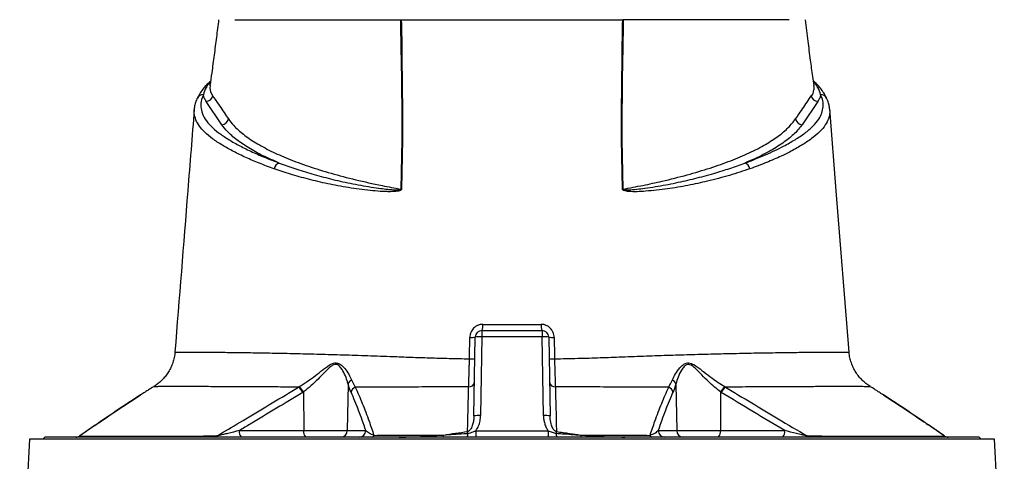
# Model space of a CAD drawing. Extents: x 4095 to 4895, y 2889 to 4868.
# Tile 7 of 8: x 4273 to 4717, y 4372 to 4570. Entities that reach past the tile are written whole.
import ezdxf

# ---------------------------------------------------------------- set-up
doc = ezdxf.new("R2010")
doc.units = 0
doc.header["$LTSCALE"] = 10
doc.header["$MEASUREMENT"] = 0
doc.layers.get('0').update_dxf_attribs({"linetype": 'CONTINUOUS'})

msp = doc.modelspace()

# ---------------------------------------------------------------- linework, layer by layer
at = {"color": 7, "linetype": 'Continuous'}
for p, q in [((4359.08, 4542.52), (4358.61, 4542.01)), ((4631.33, 4542.02), (4630.86, 4542.49)), ((4364.19, 4523.16), (4357.14, 4533.63)), ((4632.81, 4533.62), (4625.75, 4523.16)), ((4351.8, 4530.06), (4351.85, 4530.35)), ((4481.42, 4430.45), (4508.52, 4430.45)), ((4481.42, 4430.45), (4481.42, 4427.61)), ((4508.52, 4430.45), (4508.52, 4427.61)), ((4477.8, 4392.02), (4478.42, 4427.5)), ((4481.42, 4427.61), (4480.8, 4392.12)), ((4508.52, 4427.61), (4481.42, 4427.61)), ((4509.14, 4392.12), (4508.52, 4427.61)), ((4511.52, 4427.5), (4512.14, 4392.02)), ((4343.14, 4420.77), (4343.1, 4420.77)), ((4646.91, 4420.77), (4646.87, 4420.77)), ((4422.67, 4408.18), (4424.34, 4404.92)), ((4333.4, 4405.16), (4333.42, 4405.16)), ((4398.71, 4404.98), (4399.05, 4405.18)), ((4400.99, 4402.8), (4400.62, 4402.58)), ((4400.99, 4402.8), (4401.07, 4385.4)), ((4421.08, 4406.36), (4420.73, 4385.4)), ((4568.86, 4406.36), (4569.22, 4385.4)), ((4588.96, 4402.8), (4588.88, 4385.4)), ((4589.32, 4402.58), (4588.96, 4402.8)), ((4590.9, 4405.18), (4591.24, 4404.98)), ((4307.1, 4387.79), (4299.97, 4382.86)), ((4306.9, 4387.69), (4300.12, 4383.01)), ((4372.06, 4385.4), (4401.07, 4385.4)), ((4401.07, 4385.4), (4420.73, 4385.4)), ((4420.73, 4385.4), (4429.08, 4385.4)), ((4478.7, 4385.29), (4478.7, 4382.45)), ((4478.7, 4385.29), (4511.25, 4385.29)), ((4511.25, 4385.29), (4511.25, 4382.45)), ((4560.87, 4385.4), (4569.22, 4385.4)), ((4569.22, 4385.4), (4588.88, 4385.4)), ((4588.88, 4385.4), (4617.88, 4385.4)), ((4689.97, 4382.86), (4682.66, 4387.91)), ((4277.46, 4381.45), (4273.07, 4290.06)), ((4712.48, 4381.45), (4277.46, 4381.45)), ((4284.47, 4382.45), (4283.47, 4381.45)), ((4705.47, 4382.45), (4284.47, 4382.45)), ((4706.47, 4381.45), (4705.47, 4382.45)), ((4716.88, 4290.08), (4712.48, 4381.45))]:
    msp.add_line(p, q, dxfattribs=at)
at = {"color": 7, "linetype": 'Continuous', "flags": 128}
for points in [[(4358.61, 4542.01), (4358.98, 4542.16), (4359.08, 4542.2)], [(4358.89, 4540.76), (4358.79, 4539.59), (4359.12, 4537.96), (4359.93, 4536.34), (4359.93, 4536.34), (4359.93, 4536.34)], [(4630.88, 4542.2), (4630.96, 4542.16), (4631.33, 4542.02)], [(4646.91, 4420.77), (4641.12, 4493.44), (4638.17, 4530.36)]]:
    msp.add_lwpolyline(points, dxfattribs=at)
at = {"color": 7, "linetype": 'Continuous'}
for centre, radius, start, end in [((4359.33, 4539.48), 2.63, 105.9811, 139.0416), ((4630.61, 4539.49), 2.63, 43.4266, 74.0013), ((4355.73, 4533.85), 2.87, 87.4521, 153.9553), ((4357, 4536.73), 3.11, 272.6028, 349.4395), ((4632.95, 4536.73), 3.11, 190.5593, 267.3975), ((4634.22, 4533.85), 2.87, 26.1906, 92.5466), ((4364.05, 4526.26), 3.11, 272.7192, 351.0653), ((4625.9, 4526.26), 3.11, 188.935, 267.2801), ((4390.93, 4502.75), 3.24, 104.9598, 170.4579), ((4599.02, 4502.75), 3.24, 9.5421, 75.0402), ((4445.76, 4478.93), 15.2, 92.3588, 92.9855), ((4544.19, 4478.93), 15.2, 87.0145, 87.6412), ((4481.42, 4427.45), 3, 90, 179), ((4476.2, 4432.57), 5.63, 337.8338, 6.5564), ((4513.74, 4432.57), 5.63, 173.4436, 202.1662), ((4508.52, 4427.45), 3, 1, 90), ((4476.65, 4435.87), 8.56, 265.4069, 281.9407), ((4480.42, 4413.18), 14.46, 86.0418, 97.9552), ((4509.52, 4413.18), 14.46, 82.0448, 93.9582), ((4513.29, 4435.87), 8.56, 258.0593, 274.5931), ((4476.51, 4427.99), 10.29, 266.0051, 279.7208), ((4513.43, 4427.99), 10.29, 260.277, 273.9998), ((4423.86, 4405.53), 2.9, 114.3216, 163.4157), ((4475.59, 4407.63), 2.53, 266.1486, 348.3497), ((4514.36, 4407.63), 2.53, 191.6504, 273.8548), ((4566.08, 4405.54), 2.9, 16.5823, 65.6713), ((4393.55, 4398.91), 7.97, 27.4334, 49.6709), ((4393.83, 4398.92), 8.14, 28.462, 50.1717), ((4425.5, 4402.02), 3.13, 111.8183, 168.6245), ((4564.44, 4402.02), 3.13, 11.3719, 68.1826), ((4596.12, 4398.92), 8.14, 129.8279, 151.5371), ((4596.39, 4398.9), 7.97, 130.3256, 152.5605), ((4479.8, 4377.69), 14.46, 86.0418, 97.9552), ((4510.14, 4377.7), 14.45, 82.0411, 93.962), ((4375.48, 4384.72), 3.48, 168.8044, 220.7064), ((4404.48, 4384.72), 3.48, 168.8046, 220.7059), ((4417.78, 4385.4), 2.95, 270.9857, 0.0002), ((4426.13, 4385.4), 2.95, 270.9857, 0.0002), ((4208.76, 4351.79), 268.23, 6.93, 7.0939), ((4777.11, 4352.3), 264.13, 172.9062, 173.0726), ((4563.81, 4385.4), 2.95, 179.9998, 269.0143), ((4572.17, 4385.4), 2.95, 179.9998, 269.0143), ((4585.46, 4384.72), 3.48, 319.2941, 11.1954), ((4614.46, 4384.72), 3.48, 319.2941, 11.1954), ((4298.38, 4385.45), 3, 269.9983, 305.2355), ((4298.38, 4385.45), 3, 269.9976, 305.2207), ((4298.48, 4385.34), 2.89, 270.0353, 301.1216), ((4360.8, 4384.04), 1.59, 271.7547, 317.501), ((4431.79, 4383.36), 0.964, 289.05, 352.7298), ((4462.89, 4383.29), 1.2, 315.5567, 3.7652), ((4468.19, 4383.85), 6.86, 348.248, 2.5749), ((4521.76, 4383.85), 6.86, 177.4253, 191.7491), ((4527.06, 4383.29), 1.2, 176.2331, 224.4294), ((4558.16, 4383.36), 0.964, 187.2758, 250.9487), ((4629.14, 4384.04), 1.59, 222.5055, 268.247), ((4691.56, 4385.45), 3, 234.8471, 270.0031), ((4691.56, 4385.45), 3, 234.6061, 269.9999), ((4691.47, 4385.34), 2.89, 238.8791, 269.9649)]:
    msp.add_arc(centre, radius, start, end, dxfattribs=at)
for points, knots in [([(4362.74, 4570.45), (4362.4, 4567.81), (4361.73, 4562.53), (4360.7, 4554.55), (4359.75, 4547.29), (4359.11, 4542.7), (4358.84, 4540.77)], [0, 0, 0, 0, 0.268652, 0.537361, 0.804849, 1, 1, 1, 1]), ([(4369.97, 4570.45), (4370.05, 4570.45), (4370.2, 4570.45), (4370.44, 4570.45), (4370.7, 4570.45), (4370.96, 4570.45), (4371.23, 4570.45), (4371.51, 4570.45), (4371.81, 4570.45), (4372.11, 4570.45), (4372.43, 4570.45), (4372.75, 4570.45), (4373.09, 4570.45), (4373.43, 4570.45), (4374.44, 4570.45), (4376.28, 4570.45), (4379.27, 4570.45), (4382.69, 4570.45), (4386.52, 4570.45), (4390.75, 4570.45), (4395.38, 4570.45), (4400.38, 4570.45), (4405.76, 4570.45), (4411.49, 4570.45), (4417.56, 4570.45), (4423.94, 4570.45), (4429.04, 4570.45), (4432.64, 4570.45), (4434.62, 4570.45), (4436.63, 4570.45), (4438.66, 4570.45), (4440.71, 4570.45), (4442.78, 4570.45), (4444.18, 4570.45), (4444.87, 4570.45)], [0, 0, 0, 0, 0.009539, 0.019075, 0.02861, 0.038144, 0.047677, 0.057211, 0.066746, 0.076283, 0.085822, 0.095364, 0.104909, 0.114459, 0.124013, 0.186218, 0.248355, 0.310652, 0.373016, 0.435522, 0.497964, 0.560535, 0.623167, 0.685915, 0.748593, 0.811367, 0.874209, 0.892205, 0.910185, 0.928154, 0.946115, 0.964074, 0.982034, 1, 1, 1, 1]), ([(4444.97, 4494.11), (4445.14, 4500.75), (4445.5, 4514.02), (4445.42, 4533.77), (4445.18, 4552.66), (4444.87, 4564.67), (4444.87, 4570.45), (4444.87, 4570.45)], [0, 0, 0, 0, 0.258568, 0.517112, 0.775632, 0.999998, 1, 1, 1, 1]), ([(4445.08, 4570.45), (4445.43, 4570.45), (4446.13, 4570.45), (4447.18, 4570.45), (4448.24, 4570.45), (4449.3, 4570.45), (4450.36, 4570.45), (4451.43, 4570.45), (4452.14, 4570.45), (4452.5, 4570.45)], [0, 0, 0, 0, 0.142816, 0.285635, 0.428463, 0.571306, 0.714172, 0.857068, 1, 1, 1, 1]), ([(4445.08, 4570.45), (4445.08, 4570.45), (4445.26, 4564.68), (4445.26, 4552.67), (4445.61, 4533.79), (4445.66, 4514.03), (4445.31, 4500.76), (4445.13, 4494.11)], [0, 0, 0, 0, 0.000002, 0.224038, 0.482641, 0.741299, 1, 1, 1, 1]), ([(4452.5, 4570.45), (4452.8, 4570.45), (4453.41, 4570.45), (4454.32, 4570.45), (4455.24, 4570.45), (4456.16, 4570.45), (4457.09, 4570.45), (4458.02, 4570.45), (4458.95, 4570.45), (4459.88, 4570.45), (4460.82, 4570.45), (4461.76, 4570.45), (4464.12, 4570.45), (4467.94, 4570.45), (4473.26, 4570.45), (4478.63, 4570.45), (4484.05, 4570.45), (4489.51, 4570.45), (4494.97, 4570.45), (4500.44, 4570.45), (4505.89, 4570.45), (4511.31, 4570.45), (4516.69, 4570.45), (4522.01, 4570.45), (4526.09, 4570.45), (4528.97, 4570.45), (4530.69, 4570.45), (4532.39, 4570.45), (4534.09, 4570.45), (4535.78, 4570.45), (4536.89, 4570.45), (4537.45, 4570.45)], [0, 0, 0, 0, 0.011372, 0.02274, 0.034104, 0.045465, 0.056825, 0.068185, 0.079545, 0.090906, 0.102271, 0.113638, 0.12501, 0.187502, 0.250007, 0.312499, 0.375004, 0.437496, 0.500001, 0.562493, 0.624997, 0.687489, 0.749994, 0.812486, 0.874991, 0.895833, 0.916663, 0.937489, 0.958316, 0.979151, 1, 1, 1, 1]), ([(4537.45, 4570.45), (4537.8, 4570.45), (4538.52, 4570.45), (4539.58, 4570.45), (4540.65, 4570.45), (4541.71, 4570.45), (4542.76, 4570.45), (4543.82, 4570.45), (4544.52, 4570.45), (4544.87, 4570.45)], [0, 0, 0, 0, 0.142874, 0.285731, 0.428578, 0.571422, 0.714269, 0.857126, 1, 1, 1, 1]), ([(4544.81, 4494.11), (4544.64, 4500.76), (4544.29, 4514.03), (4544.33, 4533.79), (4544.69, 4552.67), (4544.69, 4564.68), (4544.87, 4570.45), (4544.87, 4570.45)], [0, 0, 0, 0, 0.258701, 0.517359, 0.775962, 0.999998, 1, 1, 1, 1]), ([(4545.07, 4570.45), (4545.07, 4570.45), (4545.07, 4564.67), (4544.77, 4552.66), (4544.53, 4533.77), (4544.44, 4514.02), (4544.8, 4500.75), (4544.98, 4494.11)], [0, 0, 0, 0, 0.000002, 0.224368, 0.482888, 0.741432, 1, 1, 1, 1]), ([(4619.97, 4570.45), (4618.01, 4570.45), (4611.73, 4570.45), (4595.5, 4570.45), (4573.16, 4570.45), (4554.85, 4570.45), (4545.07, 4570.45)], [0.5613215, 0.5613215, 0.5613215, 0.5613215, 0.6404767, 0.7196318, 0.798787, 0.8776759, 0.8776759, 0.8776759, 0.8776759]), ([(4631.1, 4540.77), (4630.91, 4542.15), (4630.37, 4545.98), (4629.49, 4552.65), (4628.38, 4561.18), (4627.61, 4567.23), (4627.2, 4570.45)], [0, 0, 0, 0, 0.1391829, 0.386742, 0.673665, 1, 1, 1, 1]), ([(4357.43, 4541.28), (4356.95, 4540.76), (4355.86, 4539.56), (4354.51, 4537.62), (4353.6, 4536.08), (4353.23, 4535.28), (4353.17, 4535.13)], [0, 0, 0, 0, 0.260245, 0.593734, 0.924148, 1, 1, 1, 1]), ([(4358.61, 4542.01), (4358.05, 4541.31), (4356.64, 4539.55), (4356.15, 4537.79), (4355.86, 4536.72)], [0, 0, 0, 0, 0.399668, 1, 1, 1, 1]), ([(4359.13, 4542.85), (4359.06, 4542.79), (4358.61, 4542.4), (4358.24, 4541.99), (4357.94, 4541.65)], [0, 0, 0, 0, 0.151316, 1, 1, 1, 1]), ([(4630.02, 4536.34), (4630.02, 4536.34), (4630.52, 4536.34), (4630.8, 4538.16), (4631.25, 4539.35), (4631.12, 4540.33), (4631.06, 4540.77)], [0, 0, 0, 0, 0.000004, 0.358456, 0.717536, 1, 1, 1, 1]), ([(4632.49, 4541.28), (4632.18, 4541.63), (4631.67, 4542.2), (4631.04, 4542.74), (4630.8, 4542.95)], [0, 0, 0, 0, 0.6051135, 1, 1, 1, 1]), ([(4634.09, 4536.72), (4633.79, 4537.79), (4633.3, 4539.55), (4631.9, 4541.32), (4631.33, 4542.02)], [0, 0, 0, 0, 0.599445, 1, 1, 1, 1]), ([(4636.79, 4535.12), (4636.47, 4535.75), (4635.82, 4537.03), (4634.44, 4539.05), (4633.32, 4540.49), (4632.59, 4541.21), (4632.51, 4541.29)], [0, 0, 0, 0, 0.30891, 0.63147, 0.960797, 1, 1, 1, 1]), ([(4355.86, 4536.72), (4355.65, 4536.24), (4354.98, 4534.7), (4354.55, 4532.09), (4354.99, 4528.88), (4356.54, 4525.66), (4359.12, 4522.53), (4362.61, 4519.55), (4366.78, 4516.72), (4371.63, 4513.93), (4377.12, 4511.17), (4383.23, 4508.47), (4387.8, 4506.75), (4390.09, 4505.89)], [0, 0, 0, 0, 0.044444, 0.141281, 0.238114, 0.337805, 0.437499, 0.529606, 0.621847, 0.714024, 0.809327, 0.904705, 1, 1, 1, 1]), ([(4357.14, 4533.63), (4356.82, 4534.14), (4356.17, 4535.17), (4355.96, 4536.2), (4355.86, 4536.72)], [0, 0, 0, 0, 0.498817, 1, 1, 1, 1]), ([(4359.93, 4536.34), (4359.93, 4536.34), (4359.93, 4536.34), (4359.99, 4536.25), (4360.05, 4536.16)], [0, 0, 0, 0, 0.000081, 1, 1, 1, 1]), ([(4360.05, 4536.16), (4360.39, 4535.66), (4362.11, 4533.14), (4364.47, 4529.68), (4366.48, 4526.71), (4367.12, 4525.78)], [0, 0, 0, 0, 0.146169, 0.730844, 1, 1, 1, 1]), ([(4599.85, 4505.89), (4601.48, 4506.49), (4604.74, 4507.7), (4609.25, 4509.59), (4613.5, 4511.52), (4618.02, 4513.78), (4622.65, 4516.4), (4627.15, 4519.4), (4630.8, 4522.51), (4633.3, 4525.53), (4634.74, 4528.42), (4635.33, 4531.17), (4635.2, 4533.95), (4634.46, 4535.8), (4634.09, 4536.72)], [0, 0, 0, 0, 0.067317, 0.134635, 0.202408, 0.27018, 0.367566, 0.464934, 0.564271, 0.663591, 0.746802, 0.830016, 0.915007, 1, 1, 1, 1]), ([(4622.83, 4525.78), (4623.18, 4526.29), (4624.9, 4528.83), (4627.26, 4532.29), (4629.26, 4535.23), (4629.89, 4536.16)], [0, 0, 0, 0, 0.146241, 0.731194, 1, 1, 1, 1]), ([(4629.89, 4536.16), (4629.95, 4536.25), (4630.02, 4536.34), (4630.02, 4536.34), (4630.02, 4536.34)], [0, 0, 0, 0, 0.99992, 1, 1, 1, 1]), ([(4634.09, 4536.72), (4633.98, 4536.21), (4633.78, 4535.17), (4633.13, 4534.14), (4632.81, 4533.62)], [0, 0, 0, 0, 0.4986615, 1, 1, 1, 1]), ([(4353.14, 4535.12), (4353.07, 4535), (4352.64, 4534.2), (4352.17, 4532.69), (4351.78, 4531.1), (4351.76, 4530.22), (4351.76, 4530.04)], [0, 0, 0, 0, 0.076119, 0.493498, 0.896515, 1, 1, 1, 1]), ([(4638.14, 4530.24), (4638.08, 4530.8), (4637.95, 4532.03), (4637.46, 4533.67), (4636.96, 4534.7), (4636.77, 4535.11)], [0, 0, 0, 0, 0.3353871, 0.7365665, 1, 1, 1, 1]), ([(4351.76, 4530.12), (4350.78, 4517.89), (4347.87, 4481.44), (4344.96, 4444.99), (4343.03, 4420.77)], [0, 0, 0, 0, 0.3354535, 1, 1, 1, 1]), ([(4387.73, 4503.29), (4385.48, 4504.12), (4380.97, 4505.77), (4374.92, 4508.38), (4369.36, 4511.08), (4364.32, 4513.89), (4359.91, 4516.8), (4356.99, 4519.24), (4354.72, 4521.63), (4353.04, 4523.96), (4351.94, 4526.81), (4351.55, 4528.85), (4351.77, 4529.94), (4351.8, 4530.06)], [0, 0, 0, 0, 0.104933, 0.209953, 0.314894, 0.423147, 0.531478, 0.639644, 0.688588, 0.78751, 0.886434, 0.9877, 1, 1, 1, 1]), ([(4638.09, 4530.22), (4638.15, 4529.68), (4638.32, 4528.22), (4637.72, 4525.82), (4636.27, 4522.91), (4633.75, 4519.92), (4630.09, 4516.84), (4625.5, 4513.81), (4620.82, 4511.21), (4615.58, 4508.64), (4609.8, 4506.09), (4604.75, 4504.23), (4602.21, 4503.29)], [0, 0, 0, 0, 0.055944, 0.152517, 0.249086, 0.359243, 0.469416, 0.582135, 0.694875, 0.765274, 0.882403, 1, 1, 1, 1]), ([(4390.09, 4505.89), (4387.55, 4506.98), (4382.48, 4509.18), (4376.11, 4512.69), (4370.74, 4516.34), (4366.75, 4519.85), (4364.97, 4522.14), (4364.19, 4523.16)], [0, 0, 0, 0, 0.205834, 0.411668, 0.622878, 0.834088, 1, 1, 1, 1]), ([(4367.12, 4525.78), (4367.88, 4524.77), (4369.66, 4522.42), (4373.73, 4518.8), (4379.32, 4514.97), (4386.13, 4511.28), (4394.07, 4507.74), (4403.15, 4504.4), (4413.27, 4501.26), (4424.36, 4498.35), (4434.99, 4495.97), (4442.1, 4494.64), (4444.97, 4494.11)], [0, 0, 0, 0, 0.080026, 0.185802, 0.291954, 0.398106, 0.503881, 0.609802, 0.716102, 0.822402, 0.928322, 1, 1, 1, 1]), ([(4544.98, 4494.11), (4548.01, 4494.68), (4554.07, 4495.81), (4563.8, 4497.94), (4574.04, 4500.52), (4584.4, 4503.61), (4593.76, 4506.91), (4600.72, 4509.86), (4605.76, 4512.34), (4610.33, 4514.84), (4615.16, 4518), (4619.77, 4521.84), (4621.81, 4524.47), (4622.83, 4525.78)], [0, 0, 0, 0, 0.075806, 0.151611, 0.257625, 0.364019, 0.470413, 0.576427, 0.632327, 0.688227, 0.792092, 0.896135, 1, 1, 1, 1]), ([(4625.75, 4523.16), (4624.71, 4521.84), (4622.62, 4519.21), (4617.86, 4515.32), (4611.86, 4511.51), (4605.69, 4508.36), (4601.38, 4506.53), (4599.85, 4505.89)], [0, 0, 0, 0, 0.216361, 0.432722, 0.655359, 0.877997, 1, 1, 1, 1]), ([(4390.09, 4505.89), (4392.38, 4505.04), (4397, 4503.34), (4404.73, 4500.96), (4413.07, 4498.73), (4421.99, 4496.73), (4429.71, 4495.34), (4435.41, 4494.5), (4438.53, 4494.12), (4440.65, 4493.92), (4442.08, 4493.82), (4443.06, 4493.79), (4443.72, 4493.79), (4444.2, 4493.81), (4444.54, 4493.85), (4444.78, 4493.91), (4444.89, 4493.97), (4444.94, 4494.02), (4444.96, 4494.05), (4444.97, 4494.08), (4444.97, 4494.1), (4444.97, 4494.11)], [0, 0, 0, 0, 0.155835, 0.314091, 0.472711, 0.631278, 0.789462, 0.85913, 0.905635, 0.936735, 0.957589, 0.97162, 0.981095, 0.987523, 0.993436, 0.996554, 0.998227, 0.998767, 0.999234, 0.999647, 1, 1, 1, 1]), ([(4544.98, 4494.11), (4544.98, 4494.09), (4544.98, 4494.07), (4544.99, 4494.04), (4545.01, 4494.01), (4545.07, 4493.96), (4545.27, 4493.87), (4546.08, 4493.76), (4548.11, 4493.82), (4551.2, 4494.07), (4556.89, 4494.81), (4564.36, 4496.02), (4573.27, 4497.89), (4580.4, 4499.67), (4587.05, 4501.53), (4593.29, 4503.46), (4597.67, 4505.08), (4599.85, 4505.89)], [0, 0, 0, 0, 0.000472, 0.000901, 0.001364, 0.001925, 0.003993, 0.010519, 0.038612, 0.096046, 0.153509, 0.307686, 0.462082, 0.616318, 0.70203, 0.851014, 1, 1, 1, 1]), ([(4445.13, 4494.11), (4445.13, 4494.08), (4445.12, 4493.99), (4445.05, 4493.86), (4444.91, 4493.71), (4444.65, 4493.55), (4444.27, 4493.41), (4443.75, 4493.27), (4443.05, 4493.15), (4442.03, 4493.05), (4440.52, 4492.98), (4438.31, 4492.99), (4435.06, 4493.15), (4429.13, 4493.68), (4421.11, 4494.76), (4411.82, 4496.5), (4403.13, 4498.57), (4395.03, 4500.83), (4390.15, 4502.47), (4387.73, 4503.29)], [0, 0, 0, 0, 0.00149, 0.00326, 0.005623, 0.009364, 0.015824, 0.022557, 0.032281, 0.04649, 0.067432, 0.098497, 0.1448, 0.214049, 0.371366, 0.529123, 0.686997, 0.844475, 1, 1, 1, 1]), ([(4602.21, 4503.29), (4599.22, 4502.29), (4593.23, 4500.28), (4583.77, 4497.83), (4574.35, 4495.77), (4565.1, 4494.16), (4557.33, 4493.33), (4551.41, 4492.93), (4548.16, 4493), (4546.01, 4493.24), (4545.14, 4493.62), (4544.91, 4493.83), (4544.83, 4493.98), (4544.82, 4494.07), (4544.81, 4494.11)], [0, 0, 0, 0, 0.191274, 0.38253, 0.535905, 0.68944, 0.842666, 0.900074, 0.957389, 0.986281, 0.993684, 0.996503, 0.998252, 1, 1, 1, 1]), ([(4481.8, 4433.22), (4481.42, 4433.22), (4481.04, 4433.18), (4480.29, 4433.03), (4479.92, 4432.91), (4479.4, 4432.69), (4479.23, 4432.61), (4478.89, 4432.42), (4478.73, 4432.32), (4478.25, 4432), (4477.96, 4431.76), (4477.42, 4431.21), (4477.18, 4430.91), (4476.76, 4430.27), (4476.58, 4429.93), (4476.36, 4429.4), (4476.29, 4429.22), (4476.18, 4428.85), (4476.13, 4428.67), (4476.02, 4428.11), (4475.97, 4427.73), (4475.97, 4427.34)], [0, 0, 0, 0, 0.125, 0.125, 0.25, 0.25, 0.3125, 0.3125, 0.375, 0.375, 0.5, 0.5, 0.625, 0.625, 0.75, 0.75, 0.8125, 0.8125, 0.875, 0.875, 1, 1, 1, 1]), ([(4481.8, 4433.22), (4486.17, 4433.22), (4490.56, 4433.22), (4499.38, 4433.22), (4503.77, 4433.22), (4508.14, 4433.22)], [0, 0, 0, 0, 0.5, 0.5, 1, 1, 1, 1]), ([(4513.98, 4427.34), (4513.97, 4427.73), (4513.93, 4428.11), (4513.77, 4428.87), (4513.66, 4429.23), (4513.44, 4429.76), (4513.36, 4429.93), (4513.18, 4430.27), (4513.08, 4430.44), (4512.76, 4430.92), (4512.52, 4431.22), (4511.98, 4431.76), (4511.68, 4432.01), (4511.05, 4432.44), (4510.72, 4432.62), (4510.19, 4432.84), (4510.01, 4432.91), (4509.65, 4433.02), (4509.46, 4433.07), (4508.91, 4433.18), (4508.53, 4433.22), (4508.14, 4433.22)], [0, 0, 0, 0, 0.125, 0.125, 0.25, 0.25, 0.3125, 0.3125, 0.375, 0.375, 0.5, 0.5, 0.625, 0.625, 0.75, 0.75, 0.8125, 0.8125, 0.875, 0.875, 1, 1, 1, 1]), ([(4475.8, 4417.72), (4475.83, 4419.72), (4475.89, 4422.93), (4475.94, 4426.13), (4475.97, 4427.34)], [0, 0, 0, 0, 0.622513, 1, 1, 1, 1]), ([(4343.04, 4420.77), (4343.01, 4420.35), (4342.93, 4419.13), (4342.49, 4417.16), (4341.75, 4414.91), (4340.77, 4412.84), (4339.61, 4410.94), (4338.28, 4409.24), (4336.83, 4407.73), (4335.28, 4406.44), (4334.13, 4405.61), (4333.48, 4405.25), (4333.39, 4405.2)], [0, 0, 0, 0, 0.066091, 0.19347, 0.317159, 0.437337, 0.554065, 0.667309, 0.776937, 0.882715, 0.984301, 1, 1, 1, 1]), ([(4343.1, 4420.77), (4343.08, 4420.77), (4342.93, 4420.76), (4343.72, 4420.76), (4345.63, 4420.76), (4348.75, 4420.75), (4352.77, 4420.73), (4357.79, 4420.7), (4363.83, 4420.66), (4370.99, 4420.58), (4379.01, 4420.46), (4387.7, 4420.31), (4397.02, 4420.11), (4406.86, 4419.87), (4417.35, 4419.58), (4428.42, 4419.23), (4438.76, 4418.85), (4448.23, 4418.48), (4456.73, 4418.19), (4465.5, 4417.93), (4471.92, 4417.79), (4475.37, 4417.73), (4475.8, 4417.72)], [0, 0, 0, 0, 0.007412, 0.064136, 0.119988, 0.17602, 0.232125, 0.288077, 0.350481, 0.413042, 0.475596, 0.537992, 0.597066, 0.65636, 0.715723, 0.775005, 0.834068, 0.874115, 0.914291, 0.954423, 0.994411, 1, 1, 1, 1]), ([(4514.15, 4417.73), (4517.65, 4417.79), (4524.68, 4417.92), (4534.85, 4418.22), (4545.18, 4418.6), (4555.62, 4419.02), (4566.21, 4419.37), (4576.31, 4419.68), (4585.87, 4419.94), (4595.67, 4420.17), (4605.48, 4420.37), (4615.01, 4420.52), (4623.49, 4420.63), (4630.09, 4420.69), (4635.18, 4420.72), (4639.05, 4420.74), (4642.25, 4420.75), (4644.73, 4420.76), (4646.37, 4420.76), (4647.1, 4420.77), (4646.91, 4420.77), (4646.91, 4420.77)], [0, 0, 0, 0, 0.046501, 0.093125, 0.139629, 0.194593, 0.249738, 0.304957, 0.360127, 0.415112, 0.485037, 0.555188, 0.62535, 0.695288, 0.744019, 0.792921, 0.841823, 0.890615, 0.939254, 0.99973, 1, 1, 1, 1]), ([(4656.59, 4405.21), (4656.48, 4405.27), (4655.75, 4405.67), (4654.47, 4406.62), (4652.8, 4408.07), (4651.27, 4409.77), (4649.91, 4411.65), (4648.78, 4413.71), (4647.88, 4415.9), (4647.27, 4418.19), (4646.96, 4419.83), (4646.94, 4420.69), (4646.94, 4420.77)], [0, 0, 0, 0, 0.019632, 0.132052, 0.249193, 0.369313, 0.491336, 0.614596, 0.738675, 0.863298, 0.988262, 1, 1, 1, 1]), ([(4399.05, 4405.18), (4400.27, 4405.95), (4402.77, 4407.51), (4406.31, 4410.14), (4409.14, 4412.34), (4411.33, 4414.01), (4412.91, 4415.07), (4414.37, 4415.77), (4415.69, 4415.98), (4417.11, 4415.62), (4418.83, 4414.31), (4420.6, 4412.09), (4421.91, 4409.88), (4422.49, 4408.59), (4422.67, 4408.18)], [0, 0, 0, 0, 0.122568, 0.249275, 0.369988, 0.431857, 0.493598, 0.544847, 0.588025, 0.63124, 0.702958, 0.821878, 0.943416, 1, 1, 1, 1]), ([(4475.42, 4405.11), (4475.46, 4405.96), (4475.49, 4406.87), (4475.55, 4408.33), (4475.56, 4408.82), (4475.6, 4409.85), (4475.61, 4410.38), (4475.66, 4412), (4475.69, 4413.11), (4475.74, 4414.81), (4475.75, 4415.38), (4475.77, 4416.55), (4475.79, 4417.14), (4475.8, 4417.72)], [0, 0, 0, 0, 0.25, 0.25, 0.375, 0.375, 0.5, 0.5, 0.75, 0.75, 0.875, 0.875, 1, 1, 1, 1]), ([(4514.15, 4417.73), (4514.17, 4416.55), (4514.19, 4415.39), (4514.25, 4413.13), (4514.28, 4412.03), (4514.35, 4409.86), (4514.38, 4408.83), (4514.43, 4407.37), (4514.45, 4406.9), (4514.49, 4405.98), (4514.51, 4405.54), (4514.53, 4405.11)], [0, 0, 0, 0, 0.25, 0.25, 0.5, 0.5, 0.75, 0.75, 0.875, 0.875, 1, 1, 1, 1]), ([(4567.28, 4408.18), (4567.7, 4409.09), (4568.56, 4410.91), (4570.26, 4413.32), (4571.93, 4415), (4573.33, 4415.81), (4574.63, 4415.97), (4576.19, 4415.56), (4578.46, 4414.17), (4581.44, 4411.84), (4584.73, 4409.31), (4587.91, 4407.04), (4589.89, 4405.8), (4590.9, 4405.18)], [0, 0, 0, 0, 0.123764, 0.249787, 0.327014, 0.382809, 0.425278, 0.467359, 0.546137, 0.672267, 0.80143, 0.899732, 1, 1, 1, 1]), ([(4421.08, 4406.36), (4420.95, 4406.83), (4420.57, 4408.28), (4419.63, 4410.81), (4418.24, 4413.3), (4416.83, 4414.85), (4415.62, 4415.28), (4414.47, 4415.03), (4412.71, 4413.83), (4410.41, 4411.58), (4407.53, 4408.51), (4404.38, 4405.51), (4402.12, 4403.71), (4400.99, 4402.8)], [0, 0, 0, 0, 0.05864, 0.180949, 0.3029, 0.370643, 0.408959, 0.447051, 0.494662, 0.61744, 0.741023, 0.870652, 1, 1, 1, 1]), ([(4588.96, 4402.8), (4588.05, 4403.51), (4586.24, 4404.94), (4583.43, 4407.52), (4580.57, 4410.46), (4577.98, 4413.09), (4576.02, 4414.76), (4574.66, 4415.27), (4573.54, 4415.08), (4572.39, 4414.13), (4571.06, 4412.2), (4569.74, 4409.48), (4569.16, 4407.4), (4568.86, 4406.36)], [0, 0, 0, 0, 0.103183, 0.206497, 0.336794, 0.466842, 0.541921, 0.57947, 0.616769, 0.668245, 0.743896, 0.87192, 1, 1, 1, 1]), ([(4333.29, 4405.15), (4333.25, 4405.12), (4333.17, 4405.07), (4332.43, 4404.58), (4331.23, 4403.78), (4329.61, 4402.72), (4328.26, 4401.86), (4327.58, 4401.42)], [0, 0, 0, 0, 0.181592, 0.383419, 0.592747, 0.793644, 1, 1, 1, 1]), ([(4398.71, 4404.98), (4395.61, 4404.99), (4389.4, 4405.02), (4380.32, 4405.06), (4371.43, 4405.11), (4362.93, 4405.15), (4355.31, 4405.18), (4348.89, 4405.19), (4343.61, 4405.19), (4339.37, 4405.18), (4336.08, 4405.17), (4334.05, 4405.16), (4333.2, 4405.16), (4333.37, 4405.16), (4333.4, 4405.16)], [0, 0, 0, 0, 0.0804321, 0.1612079, 0.2560117, 0.3508182, 0.4477824, 0.5447488, 0.630797, 0.7168347, 0.8048514, 0.8928498, 0.9804695, 1, 1, 1, 1]), ([(4361.98, 4382.96), (4362.81, 4383.46), (4367.18, 4386.05), (4375.5, 4390.99), (4386.91, 4397.82), (4394.78, 4402.59), (4398.71, 4404.98)], [0, 0, 0, 0, 0.0681501, 0.35549, 0.6778131, 1, 1, 1, 1]), ([(4422.44, 4402.63), (4422.2, 4403.19), (4421.72, 4404.3), (4421.29, 4405.67), (4421.08, 4406.36)], [0, 0, 0, 0, 0.4978061, 1, 1, 1, 1]), ([(4429.08, 4385.4), (4428.02, 4388.54), (4426.94, 4391.56), (4424.73, 4397.32), (4423.6, 4400.06), (4422.44, 4402.63)], [0, 0, 0, 0, 0.5, 0.5, 1, 1, 1, 1]), ([(4475.42, 4405.11), (4474.7, 4405.11), (4469.7, 4405.09), (4460.54, 4405.05), (4449.49, 4404.99), (4440.06, 4404.94), (4432.06, 4404.92), (4426.91, 4404.92), (4424.34, 4404.92)], [0, 0, 0, 0, 0.039622, 0.274793, 0.50996, 0.673205, 0.836641, 1, 1, 1, 1]), ([(4424.34, 4404.92), (4425.4, 4402.53), (4427.52, 4397.76), (4430.31, 4390.4), (4432.01, 4385.39), (4432.74, 4383.24)], [0, 0, 0, 0, 0.364122, 0.727927, 1, 1, 1, 1]), ([(4474.94, 4384.91), (4475.02, 4388.23), (4475.17, 4394.98), (4475.33, 4401.69), (4475.42, 4405.11)], [0, 0, 0, 0, 0.490815, 1, 1, 1, 1]), ([(4514.53, 4405.11), (4514.61, 4401.69), (4514.78, 4394.98), (4514.93, 4388.23), (4515, 4384.91)], [0, 0, 0, 0, 0.50918, 1, 1, 1, 1]), ([(4565.6, 4404.92), (4561.72, 4404.92), (4557.73, 4404.92), (4552.62, 4404.94), (4551.59, 4404.94), (4549.52, 4404.95), (4548.47, 4404.95), (4545.33, 4404.96), (4543.21, 4404.97), (4536.8, 4405.01), (4532.45, 4405.03), (4523.6, 4405.07), (4519.1, 4405.09), (4514.53, 4405.11)], [0, 0, 0, 0, 0.25, 0.25, 0.3125, 0.3125, 0.375, 0.375, 0.5, 0.5, 0.75, 0.75, 1, 1, 1, 1]), ([(4557.2, 4383.24), (4557.93, 4385.38), (4559.64, 4390.4), (4562.42, 4397.76), (4564.54, 4402.53), (4565.6, 4404.92)], [0, 0, 0, 0, 0.272027, 0.635842, 1, 1, 1, 1]), ([(4567.51, 4402.63), (4566.35, 4400.06), (4565.22, 4397.32), (4563, 4391.56), (4561.92, 4388.54), (4560.87, 4385.4)], [0, 0, 0, 0, 0.5, 0.5, 1, 1, 1, 1]), ([(4656.57, 4405.16), (4656.58, 4405.16), (4656.6, 4405.16), (4655.94, 4405.16), (4654.64, 4405.16), (4652.72, 4405.17), (4649.78, 4405.19), (4645.52, 4405.2), (4639.44, 4405.19), (4632.04, 4405.17), (4624.15, 4405.14), (4616.42, 4405.1), (4609.18, 4405.06), (4600.9, 4405.02), (4594.67, 4404.99), (4591.24, 4404.98)], [0, 0, 0, 0, 0.03773, 0.102018, 0.164218, 0.226483, 0.288699, 0.3848, 0.480913, 0.586848, 0.692779, 0.765422, 0.838123, 0.910763, 1, 1, 1, 1]), ([(4591.24, 4404.98), (4595.17, 4402.59), (4603.03, 4397.82), (4615.28, 4390.49), (4623.6, 4385.55), (4627.97, 4382.96)], [0, 0, 0, 0, 0.322171, 0.644479, 1, 1, 1, 1]), ([(4662.36, 4401.43), (4662, 4401.66), (4661.04, 4402.27), (4659.66, 4403.17), (4658.38, 4404.01), (4657.41, 4404.65), (4656.84, 4405.03), (4656.59, 4405.2), (4656.66, 4405.15), (4656.66, 4405.15)], [0, 0, 0, 0, 0.107945, 0.285967, 0.467807, 0.636663, 0.809736, 0.990479, 1, 1, 1, 1]), ([(4306.98, 4387.72), (4307.75, 4388.25), (4314.57, 4392.98), (4321.47, 4397.46), (4327.58, 4401.43)], [0, 0, 0, 0, 0.112843, 1, 1, 1, 1]), ([(4327.58, 4401.42), (4321.47, 4397.44), (4314.62, 4392.98), (4307.83, 4388.29), (4307.1, 4387.79)], [0, 0, 0, 0, 0.892359, 1, 1, 1, 1]), ([(4400.62, 4402.58), (4396.69, 4400.19), (4388.82, 4395.4), (4379.29, 4389.7), (4373.7, 4386.37), (4372.06, 4385.4)], [0, 0, 0, 0, 0.414411, 0.82882, 1, 1, 1, 1]), ([(4662.36, 4401.43), (4668.48, 4397.46), (4675.26, 4393.05), (4681.97, 4388.4), (4682.63, 4387.95)], [0, 0, 0, 0, 0.901901, 1, 1, 1, 1]), ([(4682.66, 4387.91), (4681.99, 4388.38), (4675.26, 4393.02), (4668.47, 4397.44), (4662.36, 4401.43)], [0, 0, 0, 0, 0.099532, 1, 1, 1, 1]), ([(4477.8, 4392.02), (4477.79, 4391.35), (4477.74, 4390.69), (4477.6, 4389.71), (4477.55, 4389.38), (4477.41, 4388.73), (4477.33, 4388.4), (4477.15, 4387.76), (4477.04, 4387.45), (4476.78, 4386.83), (4476.64, 4386.52), (4476.38, 4386.09), (4476.29, 4385.95), (4476.08, 4385.68), (4475.97, 4385.55), (4475.72, 4385.31), (4475.59, 4385.2), (4475.28, 4385.02), (4475.12, 4384.95), (4474.94, 4384.91)], [0, 0, 0, 0, 0.25, 0.25, 0.375, 0.375, 0.5, 0.5, 0.625, 0.625, 0.75, 0.75, 0.8125, 0.8125, 0.875, 0.875, 0.9375, 0.9375, 1, 1, 1, 1]), ([(4478.7, 4385.29), (4479.15, 4386.03), (4480, 4387.43), (4480.64, 4389.78), (4480.75, 4391.33), (4480.8, 4392.12)], [0, 0, 0, 0, 0.3575636, 0.6735949, 1, 1, 1, 1]), ([(4509.14, 4392.12), (4509.17, 4391.54), (4509.24, 4390.31), (4509.66, 4388.46), (4510.3, 4386.73), (4510.96, 4385.73), (4511.25, 4385.29)], [0, 0, 0, 0, 0.241363, 0.507947, 0.781172, 1, 1, 1, 1]), ([(4515, 4384.91), (4514.83, 4384.97), (4514.55, 4385.06), (4514.04, 4385.45), (4513.36, 4386.3), (4512.61, 4388.1), (4512.22, 4390.13), (4512.16, 4391.56), (4512.14, 4392.02)], [0, 0, 0, 0, 0.062871, 0.105693, 0.228992, 0.457722, 0.829414, 1, 1, 1, 1]), ([(4372.06, 4385.4), (4370.35, 4384.96), (4367.98, 4384.36), (4364.77, 4383.59), (4363.07, 4383.19), (4362.16, 4383), (4361.98, 4382.96)], [0, 0, 0, 0, 0.51561, 0.712801, 0.944519, 1, 1, 1, 1]), ([(4432.74, 4383.24), (4432.36, 4383.36), (4431.46, 4383.64), (4430.14, 4384.38), (4429.51, 4384.99), (4429.08, 4385.4)], [0, 0, 0, 0, 0.194552, 0.450243, 1, 1, 1, 1]), ([(4475.04, 4384.15), (4475.45, 4384.23), (4476.28, 4384.38), (4477.47, 4384.85), (4478.29, 4385.14), (4478.7, 4385.29)], [0, 0, 0, 0, 0.325335, 0.659459, 1, 1, 1, 1]), ([(4511.25, 4385.29), (4511.84, 4385.06), (4513.03, 4384.58), (4514.28, 4384.3), (4514.91, 4384.15)], [0, 0, 0, 0, 0.49904, 1, 1, 1, 1]), ([(4515, 4384.91), (4516.99, 4384.67), (4520.62, 4384.22), (4524.23, 4383.63), (4525.86, 4383.37)], [0, 0, 0, 0, 0.546931, 1, 1, 1, 1]), ([(4560.87, 4385.4), (4560.42, 4384.97), (4559.78, 4384.36), (4558.44, 4383.63), (4557.58, 4383.36), (4557.2, 4383.24)], [0, 0, 0, 0, 0.5718, 0.808177, 1, 1, 1, 1]), ([(4627.97, 4382.96), (4627.76, 4383.01), (4627.03, 4383.16), (4625.38, 4383.54), (4622.19, 4384.31), (4619.62, 4384.95), (4617.88, 4385.4)], [0, 0, 0, 0, 0.063206, 0.229505, 0.475649, 1, 1, 1, 1]), ([(4689.84, 4383), (4689.57, 4383.19), (4687.26, 4384.82), (4684.92, 4386.41), (4682.85, 4387.81)], [0, 0, 0, 0, 0.113845, 1, 1, 1, 1]), ([(4300.12, 4382.99), (4300.1, 4382.98), (4300.01, 4382.93), (4299.99, 4382.89), (4299.97, 4382.86)], [0, 0, 0, 0, 0.284531, 1, 1, 1, 1]), ([(4299.97, 4382.86), (4300.77, 4382.86), (4302.52, 4382.86), (4306.1, 4382.86), (4310.66, 4382.87), (4316.06, 4382.87), (4322.05, 4382.88), (4328.48, 4382.89), (4335.29, 4382.9), (4342.7, 4382.92), (4350.19, 4382.93), (4356.68, 4382.95), (4360.52, 4382.96), (4361.98, 4382.96)], [0, 0, 0, 0, 0.085381, 0.188019, 0.290657, 0.395079, 0.499501, 0.593021, 0.686541, 0.781406, 0.876272, 0.953068, 1, 1, 1, 1]), ([(4432.74, 4383.24), (4436.43, 4383.26), (4443.41, 4383.29), (4453.88, 4383.33), (4460.68, 4383.36), (4464.08, 4383.37)], [0, 0, 0, 0, 0.358679, 0.67891, 1, 1, 1, 1]), ([(4444.06, 4382.45), (4446.8, 4382.48), (4453.47, 4382.57), (4460.15, 4383.07), (4464.08, 4383.37)], [0, 0, 0, 0, 0.410861, 1, 1, 1, 1]), ([(4464.08, 4383.37), (4467.13, 4383.61), (4470.78, 4383.9), (4474.44, 4384.12), (4475.04, 4384.15)], [0, 0, 0, 0, 0.83609, 1, 1, 1, 1]), ([(4514.91, 4384.15), (4515.78, 4384.1), (4519.43, 4383.88), (4523.08, 4383.59), (4525.86, 4383.37)], [0, 0, 0, 0, 0.237772, 1, 1, 1, 1]), ([(4525.86, 4383.37), (4528.94, 4383.13), (4535.62, 4382.61), (4542.29, 4382.51), (4545.88, 4382.45)], [0, 0, 0, 0, 0.460906, 1, 1, 1, 1]), ([(4525.86, 4383.37), (4530.39, 4383.35), (4538.91, 4383.32), (4549.33, 4383.28), (4555.2, 4383.25), (4557.2, 4383.24)], [0, 0, 0, 0, 0.42754, 0.804707, 1, 1, 1, 1]), ([(4627.97, 4382.96), (4630.53, 4382.96), (4636.28, 4382.94), (4644.61, 4382.92), (4652.96, 4382.91), (4660.67, 4382.89), (4667.46, 4382.88), (4673.36, 4382.87), (4678.43, 4382.87), (4682.85, 4382.86), (4686.23, 4382.86), (4688.52, 4382.86), (4689.56, 4382.86), (4689.97, 4382.86)], [0, 0, 0, 0, 0.083033, 0.186479, 0.289925, 0.395201, 0.500477, 0.595828, 0.69118, 0.787957, 0.884734, 0.954201, 1, 1, 1, 1]), ([(4689.97, 4382.86), (4689.96, 4382.89), (4689.93, 4382.93), (4689.86, 4382.97), (4689.83, 4382.99)], [0, 0, 0, 0, 0.680762, 1, 1, 1, 1])]:
    msp.add_open_spline(points, degree=3, knots=knots, dxfattribs=at)
for points in [[(4513.98, 4427.34), (4514.04, 4424.14), (4514.09, 4420.93), (4514.15, 4417.73)], [(4565.6, 4404.92), (4566.19, 4405.86), (4566.76, 4406.93), (4567.28, 4408.18)], [(4568.86, 4406.36), (4568.45, 4404.94), (4567.99, 4403.71), (4567.51, 4402.63)], [(4617.88, 4385.4), (4608.33, 4391.08), (4598.8, 4396.78), (4589.32, 4402.58)], [(4464.08, 4383.37), (4467.69, 4383.97), (4471.31, 4384.5), (4474.94, 4384.91)]]:
    msp.add_open_spline(points, degree=3, dxfattribs=at)

doc.saveas('drawing.dxf')
